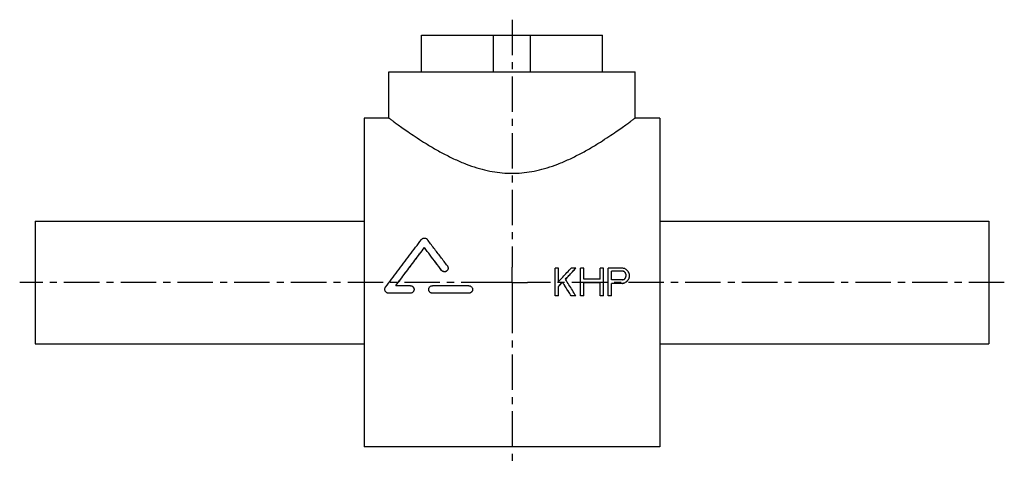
# Model space of a CAD drawing. Header units: millimetres. Extents: x 119 to 439, y 173 to 317.
import ezdxf

# ---------------------------------------------------------------- set-up
doc = ezdxf.new("R2010")
doc.units = ezdxf.units.MM
doc.header["$LTSCALE"] = 30.734
doc.linetypes.add('CENTER', pattern=[0.6, 0.375, -0.075, 0.075, -0.075])
doc.layers.get('0').update_dxf_attribs({"linetype": 'CONTINUOUS'})
doc.layers.add('DEFAULT_1', color=7, linetype='CENTER')

msp = doc.modelspace()

# ---------------------------------------------------------------- linework, layer by layer
at = {"color": 7, "linetype": 'CONTINUOUS'}
for p, q in [((250.04, 299.98), (250.04, 311.98)), ((250.04, 311.98), (308.76, 311.98)), ((273.4, 299.98), (273.4, 311.98)), ((285.4, 299.98), (285.4, 311.98)), ((308.76, 299.98), (308.76, 311.98)), ((239.4, 284.98), (239.4, 299.98)), ((239.4, 299.98), (319.4, 299.98)), ((319.4, 284.98), (319.4, 299.98)), ((231.4, 284.98), (231.4, 177.98)), ((239.4, 284.98), (231.4, 284.98)), ((327.4, 284.98), (319.4, 284.98)), ((327.4, 284.98), (327.4, 177.98)), ((124.4, 251.48), (124.4, 211.48)), ((124.4, 251.48), (231.4, 251.48)), ((327.4, 251.48), (434.4, 251.48)), ((434.4, 251.48), (434.4, 211.48)), ((250.93, 242.79), (250.93, 242.82)), ((256.5, 235.43), (256.5, 235.46)), ((294.52, 236.17), (293.4, 236.17)), ((293.4, 227.13), (293.4, 236.17)), ((294.52, 231.76), (294.52, 236.17)), ((300.15, 236.17), (298.65, 236.17)), ((300.15, 236.14), (300.15, 236.17)), ((302.77, 236.17), (301.65, 236.17)), ((301.65, 227.13), (301.65, 236.17)), ((302.77, 232.53), (302.77, 236.17)), ((309.15, 236.17), (308.02, 236.17)), ((308.02, 232.53), (308.02, 236.17)), ((309.15, 227.13), (309.15, 236.17)), ((315.15, 236.17), (310.65, 236.17)), ((310.65, 227.13), (310.65, 236.17)), ((315.34, 235.21), (311.78, 235.21)), ((311.78, 232.34), (311.78, 235.21)), ((315.34, 235.19), (311.78, 235.19)), ((316.46, 233.49), (316.46, 234.06)), ((317.59, 233.3), (317.59, 234.06)), ((246.38, 230.42), (241.62, 230.42)), ((265.4, 230.42), (253.51, 230.42)), ((295.84, 231.55), (295.84, 231.57)), ((308.02, 232.53), (302.77, 232.53)), ((308.02, 231.38), (302.77, 231.38)), ((302.77, 227.13), (302.77, 231.38)), ((308.02, 231.35), (302.77, 231.35)), ((308.02, 227.13), (308.02, 231.38)), ((315.34, 232.34), (311.78, 232.34)), ((315.15, 231.19), (311.78, 231.19)), ((311.78, 227.13), (311.78, 231.19)), ((315.15, 231.16), (311.78, 231.16)), ((315.15, 231.16), (315.15, 231.19)), ((316.09, 231.35), (316.09, 231.38)), ((316.84, 231.93), (316.84, 231.96)), ((317.4, 232.7), (317.4, 232.72)), ((239.25, 228), (239.25, 228.03)), ((246.38, 228.03), (239.25, 228.03)), ((246.38, 228), (239.25, 228)), ((246.38, 228), (246.38, 228.03)), ((253.51, 228), (253.51, 228.03)), ((265.4, 228.03), (253.51, 228.03)), ((265.4, 228), (253.51, 228)), ((265.4, 228), (265.4, 228.03)), ((294.52, 227.13), (294.52, 230.22)), ((294.52, 227.13), (293.4, 227.13)), ((294.52, 227.11), (293.4, 227.11)), ((300.15, 227.13), (298.65, 227.13)), ((298.65, 227.11), (298.65, 227.13)), ((300.15, 227.11), (298.65, 227.11)), ((300.15, 227.11), (300.15, 227.13)), ((302.77, 227.13), (301.65, 227.13)), ((302.77, 227.11), (301.65, 227.11)), ((309.15, 227.13), (308.02, 227.13)), ((309.15, 227.11), (308.02, 227.11)), ((311.78, 227.13), (310.65, 227.13)), ((311.78, 227.11), (310.65, 227.11)), ((124.4, 211.48), (231.4, 211.48)), ((327.4, 211.48), (434.4, 211.48)), ((327.4, 177.98), (231.4, 177.98))]:
    msp.add_line(p, q, dxfattribs=at)
for points, start_tangent, end_tangent in [([(239.4, 284.98), (239.56, 284.86), (240.05, 284.5), (240.87, 283.89), (242.04, 283.03), (243.59, 281.92), (245.54, 280.56), (247.9, 278.96), (250.68, 277.16), (253.83, 275.25), (257.28, 273.33), (260.89, 271.54), (264.48, 270.01), (267.98, 268.8), (271.35, 267.91), (274.62, 267.33), (277.82, 267.04), (280.98, 267.04), (284.18, 267.33), (287.45, 267.91), (290.82, 268.8), (294.32, 270.01), (297.91, 271.54), (301.52, 273.33), (304.97, 275.25), (308.12, 277.16), (310.9, 278.96), (313.27, 280.56), (315.21, 281.92), (316.76, 283.03), (317.93, 283.89), (318.75, 284.5), (319.24, 284.86), (319.4, 284.98)], (71.432653, -53.407586), (71.432653, 53.407586)), ([(238.3, 229.94), (242.2, 235.17), (246.11, 240.37), (249.98, 245.47)], (11.587932, 15.593627), (11.780217, 15.448879)), ([(249.98, 245.47), (250.17, 245.66), (250.4, 245.81), (250.66, 245.9), (250.93, 245.93), (251.2, 245.9), (251.46, 245.81), (251.69, 245.66), (251.88, 245.47)], (1.328504, 1.742234), (1.330944, -1.740371)), ([(258.4, 236.88), (256.22, 239.77), (254.04, 242.64), (251.88, 245.47)], (-6.491107, 8.611875), (-6.551085, 8.566339)), ([(241.62, 230.42), (244.72, 234.58), (247.84, 238.72), (250.93, 242.82)], (9.250836, 12.438913), (9.372276, 12.34767)), ([(241.63, 230.41), (244.72, 234.55), (247.84, 238.7), (250.93, 242.79)], (9.238073, 12.422062), (9.359872, 12.330548)), ([(256.5, 235.46), (254.64, 237.93), (252.78, 240.38), (250.93, 242.82)], (-5.546944, 7.376327), (-5.590219, 7.343585)), ([(256.5, 235.43), (254.64, 237.9), (252.78, 240.36), (250.93, 242.79)], (-5.546823, 7.376214), (-5.590344, 7.343285)), ([(258.4, 236.88), (258.55, 236.63), (258.63, 236.36), (258.64, 236.17)], (0.457608, -0.607117), (0.000014, -0.762155)), ([(258.64, 236.17), (258.64, 236.07), (258.58, 235.79), (258.46, 235.53), (258.27, 235.31), (258.05, 235.14), (257.78, 235.03), (257.5, 234.98), (257.21, 235.01), (256.94, 235.1), (256.7, 235.25), (256.5, 235.46)], (0.000053, -2.966066), (-1.77823, 2.36469)), ([(258.64, 236.14), (258.64, 236.04), (258.58, 235.76), (258.46, 235.51), (258.27, 235.28), (258.05, 235.11), (257.78, 235), (257.5, 234.96), (257.21, 234.98), (256.94, 235.07), (256.7, 235.22), (256.5, 235.43)], (0.000051, -2.966072), (-1.778225, 2.3647)), ([(294.52, 231.76), (295.9, 233.23), (297.27, 234.7), (298.65, 236.17)], (4.117131, 4.410596), (4.132863, 4.395859)), ([(296.77, 232.53), (297.9, 233.74), (299.02, 234.96), (300.15, 236.17)], (3.369641, 3.640158), (3.380358, 3.630208)), ([(296.79, 232.52), (297.9, 233.72), (299.02, 234.93), (300.15, 236.14)], (3.35659, 3.626096), (3.367284, 3.616167)), ([(316.09, 235.98), (315.77, 236.04), (315.46, 236.1), (315.15, 236.17)], (-0.937493, 0.190819), (-0.937504, 0.190762)), ([(315.9, 235.02), (315.71, 235.08), (315.52, 235.15), (315.34, 235.21)], (-0.562491, 0.191114), (-0.562509, 0.191061)), ([(315.9, 235), (315.71, 235.06), (315.52, 235.12), (315.34, 235.19)], (-0.562491, 0.191116), (-0.562509, 0.191062)), ([(316.28, 234.64), (316.15, 234.77), (316.02, 234.89), (315.9, 235.02)], (-0.374941, 0.382412), (-0.37506, 0.382295)), ([(316.28, 234.61), (316.15, 234.74), (316.02, 234.87), (315.9, 235)], (-0.374941, 0.382417), (-0.37506, 0.382299)), ([(316.84, 235.4), (316.59, 235.59), (316.34, 235.79), (316.09, 235.98)], (-0.749872, 0.572896), (-0.75013, 0.572559)), ([(316.46, 234.06), (316.4, 234.26), (316.34, 234.45), (316.28, 234.64)], (-0.18742, 0.574002), (-0.187578, 0.57395)), ([(317.4, 234.64), (317.21, 234.89), (317.03, 235.15), (316.84, 235.4)], (-0.562273, 0.764636), (-0.562727, 0.764302)), ([(317.59, 234.06), (317.52, 234.26), (317.46, 234.45), (317.4, 234.64)], (-0.18742, 0.574002), (-0.187578, 0.57395)), ([(246.38, 230.42), (246.66, 230.39), (246.93, 230.29), (247.17, 230.12), (247.36, 229.91), (247.49, 229.65), (247.56, 229.37), (247.57, 229.23)], (1.868835, 0), (0.000024, -1.87331)), ([(252.32, 229.23), (252.33, 229.37), (252.4, 229.65), (252.54, 229.91), (252.73, 230.12), (252.96, 230.29), (253.23, 230.39), (253.51, 230.42)], (0.000017, 1.873316), (1.86884, 0)), ([(265.4, 230.42), (265.68, 230.39), (265.95, 230.29), (266.19, 230.12), (266.38, 229.91), (266.51, 229.65), (266.58, 229.37), (266.59, 229.23)], (1.868835, 0), (0.000024, -1.87331)), ([(294.52, 230.22), (294.96, 230.67), (295.4, 231.12), (295.84, 231.57)], (1.311761, 1.347536), (1.313238, 1.346097)), ([(294.54, 230.21), (294.96, 230.65), (295.4, 231.1), (295.84, 231.55)], (1.298623, 1.334082), (1.300078, 1.332665)), ([(298.65, 227.13), (297.72, 228.61), (296.78, 230.09), (295.84, 231.57)], (-2.805192, 4.441059), (-2.819763, 4.431822)), ([(298.65, 227.11), (297.72, 228.58), (296.78, 230.06), (295.84, 231.55)], (-2.805149, 4.441365), (-2.819805, 4.432074)), ([(296.79, 232.51), (296.77, 232.53)], (-0.011806, 0.018795), (-0.011806, 0.018795)), ([(300.15, 227.13), (299.03, 228.93), (297.91, 230.73), (296.79, 232.51)], (-3.352531, 5.384503), (-3.373789, 5.371209)), ([(315.15, 231.19), (315.46, 231.25), (315.77, 231.32), (316.09, 231.38)], (0.937493, 0.192311), (0.937504, 0.192253)), ([(315.15, 231.16), (315.46, 231.22), (315.77, 231.29), (316.09, 231.35)], (0.937493, 0.192319), (0.937505, 0.192261)), ([(315.34, 232.34), (315.52, 232.4), (315.71, 232.47), (315.9, 232.53)], (0.562491, 0.191949), (0.562509, 0.191895)), ([(315.9, 232.53), (316.02, 232.66), (316.15, 232.79), (316.28, 232.92)], (0.374941, 0.383723), (0.37506, 0.383606)), ([(316.09, 231.38), (316.34, 231.57), (316.59, 231.76), (316.84, 231.96)], (0.749871, 0.576654), (0.750132, 0.576315)), ([(316.09, 231.35), (316.34, 231.55), (316.59, 231.74), (316.84, 231.93)], (0.74987, 0.576679), (0.750133, 0.576338)), ([(316.28, 232.92), (316.34, 233.11), (316.4, 233.3), (316.46, 233.49)], (0.18742, 0.575074), (0.187578, 0.575023)), ([(316.84, 231.96), (317.02, 232.21), (317.21, 232.47), (317.4, 232.72)], (0.562272, 0.767974), (0.562728, 0.76764)), ([(316.84, 231.93), (317.02, 232.19), (317.21, 232.44), (317.4, 232.7)], (0.56227, 0.768002), (0.56273, 0.767666)), ([(317.4, 232.72), (317.46, 232.92), (317.52, 233.11), (317.59, 233.3)], (0.18742, 0.575253), (0.187578, 0.575202)), ([(238.06, 229.23), (238.07, 229.4), (238.15, 229.69), (238.3, 229.94)], (-0.000053, 0.768128), (0.456984, 0.614954)), ([(239.25, 228.03), (238.96, 228.06), (238.69, 228.17), (238.45, 228.34), (238.26, 228.56), (238.13, 228.82), (238.07, 229.11), (238.06, 229.23)], (-1.870076, 0), (-0.000129, 1.874877)), ([(239.25, 228), (238.96, 228.04), (238.69, 228.14), (238.45, 228.31), (238.26, 228.53), (238.13, 228.8), (238.07, 229.08), (238.06, 229.2)], (-1.870142, 0), (-0.000128, 1.874942)), ([(247.57, 229.23), (247.56, 229.08), (247.49, 228.8), (247.36, 228.54), (247.17, 228.33), (246.93, 228.16), (246.66, 228.06), (246.38, 228.03)], (0.000024, -1.874921), (-1.870441, 0)), ([(247.57, 229.15), (247.56, 229.05), (247.49, 228.77), (247.36, 228.52), (247.17, 228.3), (246.93, 228.14), (246.66, 228.03), (246.38, 228)], (-0.073834, -1.824572), (-1.821703, 0)), ([(253.51, 228.03), (253.23, 228.06), (252.96, 228.16), (252.73, 228.33), (252.54, 228.54), (252.4, 228.8), (252.33, 229.08), (252.32, 229.23)], (-1.870436, 0), (0.000017, 1.874915)), ([(253.51, 228), (253.23, 228.03), (252.96, 228.14), (252.73, 228.3), (252.54, 228.52), (252.4, 228.77), (252.33, 229.05), (252.32, 229.2)], (-1.870501, 0), (0.000017, 1.874981)), ([(266.59, 229.23), (266.58, 229.08), (266.51, 228.8), (266.38, 228.54), (266.19, 228.33), (265.95, 228.16), (265.68, 228.06), (265.4, 228.03)], (0.000024, -1.874921), (-1.870441, 0)), ([(266.59, 229.15), (266.58, 229.05), (266.51, 228.77), (266.38, 228.52), (266.19, 228.3), (265.95, 228.14), (265.68, 228.03), (265.4, 228)], (-0.073834, -1.824572), (-1.821703, 0))]:
    msp.add_spline(points, degree=3, dxfattribs=dict(at, start_tangent=start_tangent, end_tangent=end_tangent))
at = {"layer": 'DEFAULT_1', "color": 2, "linetype": 'CENTER'}
for p, q in [((279.4, 316.98), (279.4, 236.48)), ((279.4, 231.48), (279.4, 236.48)), ((274.4, 231.48), (119.4, 231.48)), ((279.4, 231.48), (274.4, 231.48)), ((279.4, 231.48), (284.4, 231.48)), ((279.4, 231.48), (279.4, 226.48)), ((439.4, 231.48), (284.4, 231.48)), ((279.4, 226.48), (279.4, 172.98))]:
    msp.add_line(p, q, dxfattribs=at)

doc.saveas('drawing.dxf')
